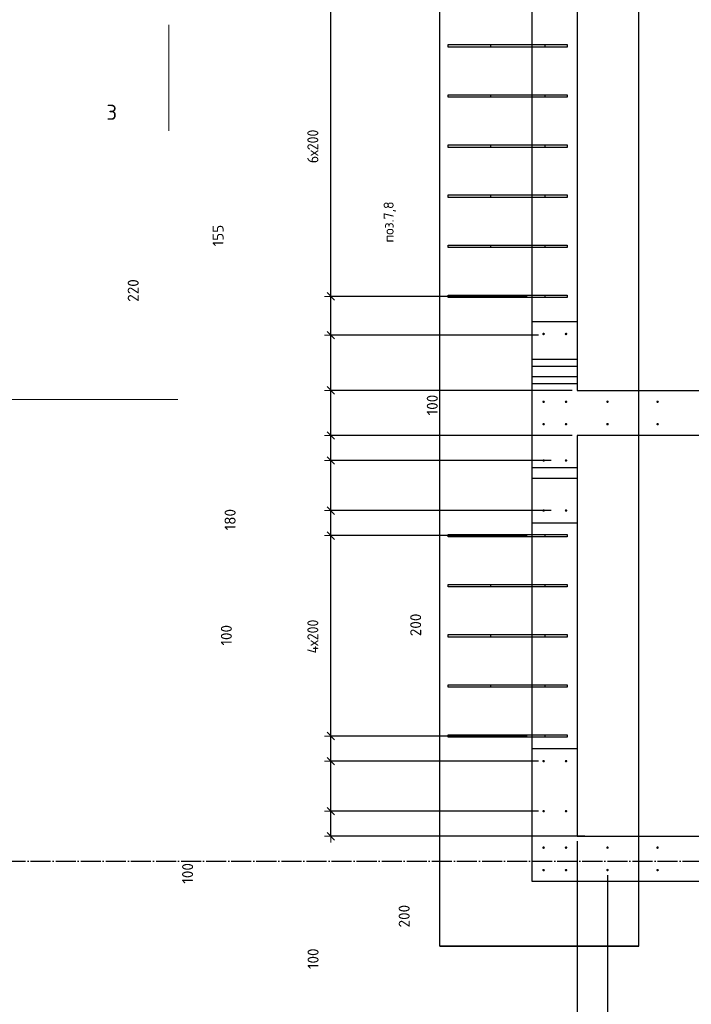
# Model space of a CAD drawing. Header units: millimetres. Extents: x 2792 to 69837, y -2757 to 29968.
# Tile 40 of 77: x 32964 to 35645, y 7829 to 11760. Entities that reach past the tile are written whole.
import ezdxf

# ---------------------------------------------------------------- set-up
doc = ezdxf.new("R2010")
doc.units = ezdxf.units.MM
doc.header["$PDMODE"] = 65
for name, pattern in [('______11', [100, 80, -10, 0, -10]), ('______5', [220, 160, -20, 20, -20]), ('________', [0])]:
    doc.linetypes.add(name, pattern=pattern)
for name, color, linetype, lineweight in [('Standard', 7, 'Continuous', 25), ('Арм.стержн. вертикальными 1', 22, 'Continuous', 35), ('Обозначение разреза_ общее', 7, 'Continuous', 25), ('Размерная линия_ общее', 7, 'Continuous', 13)]:
    doc.layers.add(name, color=color, linetype=linetype, lineweight=lineweight)
doc.layers.add('Осевая линия_ общее', color=7, linetype='______5', lineweight=13, true_color=0xa0a0a0)
doc.styles.add('ISOCPEUR', font='ISOCPEUR')
doc.dimstyles.new('DIMSTYLE_12', dxfattribs={"dimtxt": 44, "dimasz": 50, "dimexe": 0, "dimexo": 0, "dimgap": 22, "dimtad": 0, "dimdec": 0, "dimrnd": 5, "dimzin": 12, "dimdsep": 46, "dimtxsty": 'ISOCPEUR', "dimblk1": 'ALL_ML_STRICH', "dimblk2": 'ALL_ML_STRICH', "dimsah": 1, "dimcen": 0, "dimclrd": 7, "dimclre": 256, "dimclrt": 7, "dimadec": 0, "dimazin": 0, "dimtfac": 1, "dimtdec": 0, "dimtix": 1, "dimtmove": 2, "dimatfit": 3, "dimfxl": 0, "dimtvp": 1.2, "dimtzin": 0, "dimlwd": 0, "dimlwe": -3, "dimarcsym": 0})
doc.dimstyles.new('DIMSTYLE_16', dxfattribs={"dimtxt": 44, "dimasz": 50, "dimexe": 0, "dimexo": 0, "dimgap": 22, "dimtad": 0, "dimdec": 0, "dimrnd": 5, "dimzin": 12, "dimdsep": 46, "dimtxsty": 'ISOCPEUR', "dimblk1": 'ALL_ML_STRICH', "dimblk2": 'ALL_ML_STRICH', "dimsah": 1, "dimcen": 0, "dimclrd": 7, "dimclre": 256, "dimclrt": 7, "dimadec": 0, "dimazin": 0, "dimtfac": 1, "dimtdec": 0, "dimtix": 1, "dimtmove": 2, "dimatfit": 3, "dimfxl": 0, "dimtzin": 0, "dimlwd": 0, "dimlwe": -3, "dimarcsym": 0})
doc.dimstyles.new('DIMSTYLE_3', dxfattribs={"dimtxt": 44, "dimasz": 50, "dimexe": 0, "dimexo": 0, "dimgap": 22, "dimtad": 2, "dimdec": 0, "dimrnd": 5, "dimzin": 12, "dimdsep": 46, "dimtxsty": 'ISOCPEUR', "dimblk1": 'ALL_ML_STRICH', "dimblk2": 'ALL_ML_STRICH', "dimsah": 1, "dimcen": 0, "dimclrd": 7, "dimclre": 256, "dimclrt": 7, "dimadec": 0, "dimazin": 0, "dimtfac": 1, "dimtdec": 0, "dimtix": 1, "dimtmove": 2, "dimatfit": 3, "dimfxl": 0, "dimtzin": 0, "dimlwd": 0, "dimlwe": -3, "dimarcsym": 0})
doc.dimstyles.new('DIMSTYLE_8', dxfattribs={"dimtxt": 44, "dimasz": 50, "dimexe": 0, "dimexo": 0, "dimgap": 22, "dimtad": 2, "dimdec": 0, "dimrnd": 5, "dimzin": 12, "dimdsep": 46, "dimtxsty": 'ISOCPEUR', "dimblk1": 'ALL_ML_STRICH', "dimblk2": 'ALL_ML_STRICH', "dimsah": 1, "dimcen": 0, "dimclrd": 7, "dimclre": 256, "dimclrt": 7, "dimadec": 0, "dimazin": 0, "dimtfac": 1, "dimtdec": 0, "dimtix": 1, "dimtmove": 2, "dimatfit": 3, "dimfxl": 0, "dimtvp": 1.2, "dimtzin": 0, "dimlwd": 0, "dimlwe": -3, "dimarcsym": 0})

# ---------------------------------------------------------------- blocks, each defined once
blk = doc.blocks.new('ALL_ML_STRICH')
at = {"color": 0, "linetype": 'ByBlock', "lineweight": -2}
for p, q in [((-1, 0), (0.5, 0)), ((-0.3, -0.3), (0.3, 0.3)), ((0, -0.5), (0, 0.5))]:
    blk.add_line(p, q, dxfattribs=at)
blk = doc.blocks.new('*D259')
at = {"layer": 'DEFPOINTS', "color": 7, "linetype": 'Continuous', "lineweight": 13, "transparency": 33554687}
for p in [(35055.5, 8600), (34206.3, 8500), (35240, 8500)]:
    blk.add_point(p, dxfattribs=at)
at = {"layer": 'Размерная линия_ общее', "color": 253, "linetype": 'Continuous', "lineweight": -2, "true_color": 0xa0a0a0, "transparency": 33554687}
for p, q in [((35035.5, 8600), (34206.3, 8600)), ((35220, 8500), (34206.3, 8500))]:
    blk.add_line(p, q, dxfattribs=at)
at = {"layer": 'Размерная линия_ общее', "color": 7, "linetype": 'Continuous', "lineweight": -2, "transparency": 33554687}
blk.add_line((34206.3, 8500), (34206.3, 8600), dxfattribs=at)
at = {"layer": 'Размерная линия_ общее', "color": 7, "linetype": 'Continuous', "lineweight": 13, "transparency": 33554687, "xscale": 50, "yscale": 50, "zscale": 50}
for p, rotation in [((34206.3, 8600), 90), ((34206.3, 8500), 270)]:
    blk.add_blockref('ALL_ML_STRICH', p, dxfattribs=dict(at, rotation=rotation))
at = {"layer": 'Размерная линия_ общее', "color": 7, "linetype": 'Continuous', "lineweight": 13, "transparency": 33554687, "insert": (34135.3, 8011), "char_height": 44, "width": 132, "attachment_point": 5, "rotation": 90, "style": 'ISOCPEUR'}
blk.add_mtext('\\A1;{100}', dxfattribs=at)
blk = doc.blocks.new('*D260')
at = {"layer": 'DEFPOINTS', "color": 7, "linetype": 'Continuous', "lineweight": 13, "transparency": 33554687}
for p in [(35055.5, 8800), (34206.3, 8600), (35055.5, 8600)]:
    blk.add_point(p, dxfattribs=at)
at = {"layer": 'Размерная линия_ общее', "color": 253, "linetype": 'Continuous', "lineweight": -2, "true_color": 0xa0a0a0, "transparency": 33554687}
for p, q in [((35035.5, 8800), (34206.3, 8800)), ((35035.5, 8600), (34206.3, 8600))]:
    blk.add_line(p, q, dxfattribs=at)
at = {"layer": 'Размерная линия_ общее', "color": 7, "linetype": 'Continuous', "lineweight": -2, "transparency": 33554687}
blk.add_line((34206.3, 8600), (34206.3, 8800), dxfattribs=at)
at = {"layer": 'Размерная линия_ общее', "color": 7, "linetype": 'Continuous', "lineweight": 13, "transparency": 33554687, "xscale": 50, "yscale": 50, "zscale": 50}
for p, rotation in [((34206.3, 8800), 90), ((34206.3, 8600), 270)]:
    blk.add_blockref('ALL_ML_STRICH', p, dxfattribs=dict(at, rotation=rotation))
at = {"layer": 'Размерная линия_ общее', "color": 7, "linetype": 'Continuous', "lineweight": 13, "transparency": 33554687, "insert": (34498.9, 8181), "char_height": 44, "width": 132, "attachment_point": 5, "rotation": 90, "style": 'ISOCPEUR'}
blk.add_mtext('\\A1;{200}', dxfattribs=at)
blk = doc.blocks.new('*D261')
at = {"layer": 'DEFPOINTS', "color": 7, "linetype": 'Continuous', "lineweight": 13, "transparency": 33554687}
for p in [(35010, 8900), (34206.3, 8800), (35055.5, 8800)]:
    blk.add_point(p, dxfattribs=at)
at = {"layer": 'Размерная линия_ общее', "color": 253, "linetype": 'Continuous', "lineweight": -2, "true_color": 0xa0a0a0, "transparency": 33554687}
for p, q in [((34990, 8900), (34206.3, 8900)), ((35035.5, 8800), (34206.3, 8800))]:
    blk.add_line(p, q, dxfattribs=at)
at = {"layer": 'Размерная линия_ общее', "color": 7, "linetype": 'Continuous', "lineweight": -2, "transparency": 33554687}
blk.add_line((34206.3, 8800), (34206.3, 8900), dxfattribs=at)
at = {"layer": 'Размерная линия_ общее', "color": 7, "linetype": 'Continuous', "lineweight": 13, "transparency": 33554687, "xscale": 50, "yscale": 50, "zscale": 50}
for p, rotation in [((34206.3, 8900), 90), ((34206.3, 8800), 270)]:
    blk.add_blockref('ALL_ML_STRICH', p, dxfattribs=dict(at, rotation=rotation))
at = {"layer": 'Размерная линия_ общее', "color": 7, "linetype": 'Continuous', "lineweight": 13, "transparency": 33554687, "insert": (33634.3, 8351.8), "char_height": 44, "width": 132, "attachment_point": 5, "rotation": 90, "style": 'ISOCPEUR'}
blk.add_mtext('\\A1;{100}', dxfattribs=at)
blk = doc.blocks.new('*D262')
at = {"layer": 'DEFPOINTS', "color": 7, "linetype": 'Continuous', "lineweight": 13, "transparency": 33554687}
for p in [(35010, 9700), (34206.3, 8900), (35010, 8900)]:
    blk.add_point(p, dxfattribs=at)
at = {"layer": 'Размерная линия_ общее', "color": 253, "linetype": 'Continuous', "lineweight": -2, "true_color": 0xa0a0a0, "transparency": 33554687}
for p, q in [((34990, 9700), (34206.3, 9700)), ((34990, 8900), (34206.3, 8900))]:
    blk.add_line(p, q, dxfattribs=at)
at = {"layer": 'Размерная линия_ общее', "color": 7, "linetype": 'Continuous', "lineweight": -2, "transparency": 33554687}
blk.add_line((34206.3, 8900), (34206.3, 9700), dxfattribs=at)
at = {"layer": 'Размерная линия_ общее', "color": 7, "linetype": 'Continuous', "lineweight": 13, "transparency": 33554687, "xscale": 50, "yscale": 50, "zscale": 50}
for p, rotation in [((34206.3, 9700), 90), ((34206.3, 8900), 270)]:
    blk.add_blockref('ALL_ML_STRICH', p, dxfattribs=dict(at, rotation=rotation))
at = {"layer": 'Размерная линия_ общее', "color": 7, "linetype": 'Continuous', "lineweight": 13, "transparency": 33554687, "insert": (34112.3, 9230), "char_height": 44, "width": 2.2, "attachment_point": 1, "rotation": 90, "line_spacing_factor": 0.60241, "style": 'ISOCPEUR'}
blk.add_mtext('\\W0.91;4х200', dxfattribs=at)
blk = doc.blocks.new('*D263')
at = {"layer": 'DEFPOINTS', "color": 7, "linetype": 'Continuous', "lineweight": 13, "transparency": 33554687}
for p in [(35105.5, 9800), (34206.3, 9700), (35010, 9700)]:
    blk.add_point(p, dxfattribs=at)
at = {"layer": 'Размерная линия_ общее', "color": 253, "linetype": 'Continuous', "lineweight": -2, "true_color": 0xa0a0a0, "transparency": 33554687}
for p, q in [((35085.5, 9800), (34206.3, 9800)), ((34990, 9700), (34206.3, 9700))]:
    blk.add_line(p, q, dxfattribs=at)
at = {"layer": 'Размерная линия_ общее', "color": 7, "linetype": 'Continuous', "lineweight": -2, "transparency": 33554687}
blk.add_line((34206.3, 9700), (34206.3, 9800), dxfattribs=at)
at = {"layer": 'Размерная линия_ общее', "color": 7, "linetype": 'Continuous', "lineweight": 13, "transparency": 33554687, "xscale": 50, "yscale": 50, "zscale": 50}
for p, rotation in [((34206.3, 9800), 90), ((34206.3, 9700), 270)]:
    blk.add_blockref('ALL_ML_STRICH', p, dxfattribs=dict(at, rotation=rotation))
at = {"layer": 'Размерная линия_ общее', "color": 7, "linetype": 'Continuous', "lineweight": 13, "transparency": 33554687, "insert": (33789.1, 9302.3), "char_height": 44, "width": 132, "attachment_point": 5, "rotation": 90, "style": 'ISOCPEUR'}
blk.add_mtext('\\A1;{100}', dxfattribs=at)
blk = doc.blocks.new('*D264')
at = {"layer": 'DEFPOINTS', "color": 7, "linetype": 'Continuous', "lineweight": 13, "transparency": 33554687}
for p in [(35105.5, 10000), (34206.3, 9800), (35105.5, 9800)]:
    blk.add_point(p, dxfattribs=at)
at = {"layer": 'Размерная линия_ общее', "color": 253, "linetype": 'Continuous', "lineweight": -2, "true_color": 0xa0a0a0, "transparency": 33554687}
for p, q in [((35085.5, 10000), (34206.3, 10000)), ((35085.5, 9800), (34206.3, 9800))]:
    blk.add_line(p, q, dxfattribs=at)
at = {"layer": 'Размерная линия_ общее', "color": 7, "linetype": 'Continuous', "lineweight": -2, "transparency": 33554687}
blk.add_line((34206.3, 9800), (34206.3, 10000), dxfattribs=at)
at = {"layer": 'Размерная линия_ общее', "color": 7, "linetype": 'Continuous', "lineweight": 13, "transparency": 33554687, "xscale": 50, "yscale": 50, "zscale": 50}
for p, rotation in [((34206.3, 10000), 90), ((34206.3, 9800), 270)]:
    blk.add_blockref('ALL_ML_STRICH', p, dxfattribs=dict(at, rotation=rotation))
at = {"layer": 'Размерная линия_ общее', "color": 7, "linetype": 'Continuous', "lineweight": 13, "transparency": 33554687, "insert": (34544.8, 9343.6), "char_height": 44, "width": 132, "attachment_point": 5, "rotation": 90, "style": 'ISOCPEUR'}
blk.add_mtext('\\A1;{200}', dxfattribs=at)
blk = doc.blocks.new('*D265')
at = {"layer": 'DEFPOINTS', "color": 7, "linetype": 'Continuous', "lineweight": 13, "transparency": 33554687}
for p in [(35190, 10100), (34206.3, 10000), (35105.5, 10000)]:
    blk.add_point(p, dxfattribs=at)
at = {"layer": 'Размерная линия_ общее', "color": 253, "linetype": 'Continuous', "lineweight": -2, "true_color": 0xa0a0a0, "transparency": 33554687}
for p, q in [((35170, 10100), (34206.3, 10100)), ((35085.5, 10000), (34206.3, 10000))]:
    blk.add_line(p, q, dxfattribs=at)
at = {"layer": 'Размерная линия_ общее', "color": 7, "linetype": 'Continuous', "lineweight": -2, "transparency": 33554687}
blk.add_line((34206.3, 10000), (34206.3, 10100), dxfattribs=at)
at = {"layer": 'Размерная линия_ общее', "color": 7, "linetype": 'Continuous', "lineweight": 13, "transparency": 33554687, "xscale": 50, "yscale": 50, "zscale": 50}
for p, rotation in [((34206.3, 10100), 90), ((34206.3, 10000), 270)]:
    blk.add_blockref('ALL_ML_STRICH', p, dxfattribs=dict(at, rotation=rotation))
at = {"layer": 'Размерная линия_ общее', "color": 7, "linetype": 'Continuous', "lineweight": 13, "transparency": 33554687, "insert": (34611, 10221.3), "char_height": 44, "width": 132, "attachment_point": 5, "rotation": 90, "style": 'ISOCPEUR'}
blk.add_mtext('\\A1;{100}', dxfattribs=at)
blk = doc.blocks.new('*D266')
at = {"layer": 'DEFPOINTS', "color": 7, "linetype": 'Continuous', "lineweight": 13, "transparency": 33554687}
for p in [(35190, 10280), (34206.3, 10100), (35190, 10100)]:
    blk.add_point(p, dxfattribs=at)
at = {"layer": 'Размерная линия_ общее', "color": 253, "linetype": 'Continuous', "lineweight": -2, "true_color": 0xa0a0a0, "transparency": 33554687}
for p, q in [((35170, 10280), (34206.3, 10280)), ((35170, 10100), (34206.3, 10100))]:
    blk.add_line(p, q, dxfattribs=at)
at = {"layer": 'Размерная линия_ общее', "color": 7, "linetype": 'Continuous', "lineweight": -2, "transparency": 33554687}
blk.add_line((34206.3, 10100), (34206.3, 10280), dxfattribs=at)
at = {"layer": 'Размерная линия_ общее', "color": 7, "linetype": 'Continuous', "lineweight": 13, "transparency": 33554687, "xscale": 50, "yscale": 50, "zscale": 50}
for p, rotation in [((34206.3, 10280), 90), ((34206.3, 10100), 270)]:
    blk.add_blockref('ALL_ML_STRICH', p, dxfattribs=dict(at, rotation=rotation))
at = {"layer": 'Размерная линия_ общее', "color": 7, "linetype": 'Continuous', "lineweight": 13, "transparency": 33554687, "insert": (33804.1, 9763.8), "char_height": 44, "width": 132, "attachment_point": 5, "rotation": 90, "style": 'ISOCPEUR'}
blk.add_mtext('\\A1;{180}', dxfattribs=at)
blk = doc.blocks.new('*D267')
at = {"layer": 'DEFPOINTS', "color": 7, "linetype": 'Continuous', "lineweight": 13, "transparency": 33554687}
for p in [(35055.5, 10500), (34206.3, 10280), (35190, 10280)]:
    blk.add_point(p, dxfattribs=at)
at = {"layer": 'Размерная линия_ общее', "color": 253, "linetype": 'Continuous', "lineweight": -2, "true_color": 0xa0a0a0, "transparency": 33554687}
for p, q in [((35035.5, 10500), (34206.3, 10500)), ((35170, 10280), (34206.3, 10280))]:
    blk.add_line(p, q, dxfattribs=at)
at = {"layer": 'Размерная линия_ общее', "color": 7, "linetype": 'Continuous', "lineweight": -2, "transparency": 33554687}
blk.add_line((34206.3, 10280), (34206.3, 10500), dxfattribs=at)
at = {"layer": 'Размерная линия_ общее', "color": 7, "linetype": 'Continuous', "lineweight": 13, "transparency": 33554687, "xscale": 50, "yscale": 50, "zscale": 50}
for p, rotation in [((34206.3, 10500), 90), ((34206.3, 10280), 270)]:
    blk.add_blockref('ALL_ML_STRICH', p, dxfattribs=dict(at, rotation=rotation))
at = {"layer": 'Размерная линия_ общее', "color": 7, "linetype": 'Continuous', "lineweight": 13, "transparency": 33554687, "insert": (33417.2, 10678.5), "char_height": 44, "width": 132, "attachment_point": 5, "rotation": 90, "style": 'ISOCPEUR'}
blk.add_mtext('\\A1;{220}', dxfattribs=at)
blk = doc.blocks.new('*D268')
at = {"layer": 'DEFPOINTS', "color": 7, "linetype": 'Continuous', "lineweight": 13, "transparency": 33554687}
for p in [(35010, 10655), (34206.3, 10500), (35055.5, 10500)]:
    blk.add_point(p, dxfattribs=at)
at = {"layer": 'Размерная линия_ общее', "color": 253, "linetype": 'Continuous', "lineweight": -2, "true_color": 0xa0a0a0, "transparency": 33554687}
for p, q in [((34990, 10655), (34206.3, 10655)), ((35035.5, 10500), (34206.3, 10500))]:
    blk.add_line(p, q, dxfattribs=at)
at = {"layer": 'Размерная линия_ общее', "color": 7, "linetype": 'Continuous', "lineweight": -2, "transparency": 33554687}
blk.add_line((34206.3, 10500), (34206.3, 10655), dxfattribs=at)
at = {"layer": 'Размерная линия_ общее', "color": 7, "linetype": 'Continuous', "lineweight": 13, "transparency": 33554687, "xscale": 50, "yscale": 50, "zscale": 50}
for p, rotation in [((34206.3, 10655), 90), ((34206.3, 10500), 270)]:
    blk.add_blockref('ALL_ML_STRICH', p, dxfattribs=dict(at, rotation=rotation))
at = {"layer": 'Размерная линия_ общее', "color": 7, "linetype": 'Continuous', "lineweight": 13, "transparency": 33554687, "insert": (33755.9, 10897.8), "char_height": 44, "width": 132, "attachment_point": 5, "rotation": 90, "style": 'ISOCPEUR'}
blk.add_mtext('\\A1;{155}', dxfattribs=at)
blk = doc.blocks.new('*D269')
at = {"layer": 'DEFPOINTS', "color": 7, "linetype": 'Continuous', "lineweight": 13, "transparency": 33554687}
for p in [(35010, 11855), (34206.3, 10655), (35010, 10655)]:
    blk.add_point(p, dxfattribs=at)
at = {"layer": 'Размерная линия_ общее', "color": 253, "linetype": 'Continuous', "lineweight": -2, "true_color": 0xa0a0a0, "transparency": 33554687}
for p, q in [((34990, 11855), (34206.3, 11855)), ((34990, 10655), (34206.3, 10655))]:
    blk.add_line(p, q, dxfattribs=at)
at = {"layer": 'Размерная линия_ общее', "color": 7, "linetype": 'Continuous', "lineweight": -2, "transparency": 33554687}
blk.add_line((34206.3, 10655), (34206.3, 11855), dxfattribs=at)
at = {"layer": 'Размерная линия_ общее', "color": 7, "linetype": 'Continuous', "lineweight": 13, "transparency": 33554687, "xscale": 50, "yscale": 50, "zscale": 50}
for p, rotation in [((34206.3, 11855), 90), ((34206.3, 10655), 270)]:
    blk.add_blockref('ALL_ML_STRICH', p, dxfattribs=dict(at, rotation=rotation))
at = {"layer": 'Размерная линия_ общее', "color": 7, "linetype": 'Continuous', "lineweight": 13, "transparency": 33554687, "insert": (34112.3, 11187), "char_height": 44, "width": 2.2, "attachment_point": 1, "rotation": 90, "line_spacing_factor": 0.60241, "style": 'ISOCPEUR'}
blk.add_mtext('\\W0.91;6х200', dxfattribs=at)
blk = doc.blocks.new('*D273')
at = {"layer": 'DEFPOINTS', "color": 7, "linetype": 'Continuous', "lineweight": 13, "transparency": 33554687}
for p in [(35190, 8500), (35310.5, 8365), (35190, 7342.4)]:
    blk.add_point(p, dxfattribs=at)
at = {"layer": 'Размерная линия_ общее', "color": 253, "linetype": 'Continuous', "lineweight": -2, "true_color": 0xa0a0a0, "transparency": 33554687}
for p, q in [((35190, 8480), (35190, 7342.4)), ((35310.5, 8345), (35310.5, 7342.4))]:
    blk.add_line(p, q, dxfattribs=at)
at = {"layer": 'Размерная линия_ общее', "color": 7, "linetype": 'Continuous', "lineweight": -2, "transparency": 33554687}
blk.add_line((35190, 7342.4), (35310.5, 7342.4), dxfattribs=at)
at = {"layer": 'Размерная линия_ общее', "color": 7, "linetype": 'Continuous', "lineweight": 13, "transparency": 33554687, "xscale": 50, "yscale": 50, "zscale": 50, "rotation": 180}
blk.add_blockref('ALL_ML_STRICH', (35190, 7342.4), dxfattribs=at)
at = {"layer": 'Размерная линия_ общее', "color": 7, "linetype": 'Continuous', "lineweight": 13, "transparency": 33554687, "xscale": 50, "yscale": 50, "zscale": 50}
blk.add_blockref('ALL_ML_STRICH', (35310.5, 7342.4), dxfattribs=at)
at = {"layer": 'Размерная линия_ общее', "color": 7, "linetype": 'Continuous', "lineweight": 13, "transparency": 33554687, "insert": (34758.6, 7414.8), "char_height": 44, "width": 132, "attachment_point": 5, "style": 'ISOCPEUR'}
blk.add_mtext('\\A1;{120}', dxfattribs=at)
blk = doc.blocks.new('*D274')
at = {"layer": 'DEFPOINTS', "color": 7, "linetype": 'Continuous', "lineweight": 13, "transparency": 33554687}
for p in [(35310.5, 8365), (36910.5, 8365), (35310.5, 7342.4)]:
    blk.add_point(p, dxfattribs=at)
at = {"layer": 'Размерная линия_ общее', "color": 253, "linetype": 'Continuous', "lineweight": -2, "true_color": 0xa0a0a0, "transparency": 33554687}
for p, q in [((35310.5, 8345), (35310.5, 7342.4)), ((36910.5, 8345), (36910.5, 7342.4))]:
    blk.add_line(p, q, dxfattribs=at)
at = {"layer": 'Размерная линия_ общее', "color": 7, "linetype": 'Continuous', "lineweight": -2, "transparency": 33554687}
blk.add_line((35310.5, 7342.4), (36910.5, 7342.4), dxfattribs=at)
at = {"layer": 'Размерная линия_ общее', "color": 7, "linetype": 'Continuous', "lineweight": 13, "transparency": 33554687, "xscale": 50, "yscale": 50, "zscale": 50, "rotation": 180}
blk.add_blockref('ALL_ML_STRICH', (35310.5, 7342.4), dxfattribs=at)
at = {"layer": 'Размерная линия_ общее', "color": 7, "linetype": 'Continuous', "lineweight": 13, "transparency": 33554687, "xscale": 50, "yscale": 50, "zscale": 50}
blk.add_blockref('ALL_ML_STRICH', (36910.5, 7342.4), dxfattribs=at)
at = {"layer": 'Размерная линия_ общее', "color": 7, "linetype": 'Continuous', "lineweight": 13, "transparency": 33554687, "insert": (35976.5, 7436.4), "char_height": 44, "width": 2.2, "attachment_point": 1, "line_spacing_factor": 0.60241, "style": 'ISOCPEUR'}
blk.add_mtext('\\W0.91;8х200=1600', dxfattribs=at)

msp = doc.modelspace()

# ---------------------------------------------------------------- hatches: boundary and pattern name
at = {"layer": 'Арм.стержн. вертикальными 1', "linetype": 'Continuous', "lineweight": 50, "transparency": 33554687}
for points in [[(35060.5, 10505), (35060.1, 10506.9), (35059, 10508.5), (35057.4, 10509.6), (35055.5, 10510), (35053.6, 10509.6), (35051.9, 10508.5), (35050.8, 10506.9), (35050.5, 10505), (35050.8, 10503.1), (35051.9, 10501.5), (35053.6, 10500.4), (35055.5, 10500), (35057.4, 10500.4), (35059, 10501.5), (35060.1, 10503.1)], [(35150, 10505), (35149.6, 10506.9), (35148.5, 10508.5), (35146.9, 10509.6), (35145, 10510), (35143.1, 10509.6), (35141.5, 10508.5), (35140.4, 10506.9), (35140, 10505), (35140.4, 10503.1), (35141.5, 10501.5), (35143.1, 10500.4), (35145, 10500), (35146.9, 10500.4), (35148.5, 10501.5), (35149.6, 10503.1)], [(35060.5, 10234.5), (35060.1, 10236.4), (35059, 10238), (35057.4, 10239.1), (35055.5, 10239.5), (35053.6, 10239.1), (35051.9, 10238), (35050.8, 10236.4), (35050.5, 10234.5), (35050.8, 10232.6), (35051.9, 10231), (35053.6, 10229.9), (35055.5, 10229.5), (35057.4, 10229.9), (35059, 10231), (35060.1, 10232.6)], [(35150, 10234.5), (35149.6, 10236.4), (35148.5, 10238), (35146.9, 10239.1), (35145, 10239.5), (35143.1, 10239.1), (35141.5, 10238), (35140.4, 10236.4), (35140, 10234.5), (35140.4, 10232.6), (35141.5, 10231), (35143.1, 10229.9), (35145, 10229.5), (35146.9, 10229.9), (35148.5, 10231), (35149.6, 10232.6)], [(35315.5, 10234.5), (35315.1, 10236.4), (35314, 10238), (35312.4, 10239.1), (35310.5, 10239.5), (35308.6, 10239.1), (35307, 10238), (35305.9, 10236.4), (35305.5, 10234.5), (35305.9, 10232.6), (35307, 10231), (35308.6, 10229.9), (35310.5, 10229.5), (35312.4, 10229.9), (35314, 10231), (35315.1, 10232.6)], [(35515.5, 10234.5), (35515.1, 10236.4), (35514, 10238), (35512.4, 10239.1), (35510.5, 10239.5), (35508.6, 10239.1), (35507, 10238), (35505.9, 10236.4), (35505.5, 10234.5), (35505.9, 10232.6), (35507, 10231), (35508.6, 10229.9), (35510.5, 10229.5), (35512.4, 10229.9), (35514, 10231), (35515.1, 10232.6)], [(35060.5, 10145), (35060.1, 10146.9), (35059, 10148.5), (35057.4, 10149.6), (35055.5, 10150), (35053.6, 10149.6), (35051.9, 10148.5), (35050.8, 10146.9), (35050.5, 10145), (35050.8, 10143.1), (35051.9, 10141.4), (35053.6, 10140.4), (35055.5, 10140), (35057.4, 10140.4), (35059, 10141.4), (35060.1, 10143.1)], [(35150, 10145), (35149.6, 10146.9), (35148.5, 10148.5), (35146.9, 10149.6), (35145, 10150), (35143.1, 10149.6), (35141.5, 10148.5), (35140.4, 10146.9), (35140, 10145), (35140.4, 10143.1), (35141.5, 10141.4), (35143.1, 10140.4), (35145, 10140), (35146.9, 10140.4), (35148.5, 10141.4), (35149.6, 10143.1)], [(35315.5, 10145), (35315.1, 10146.9), (35314, 10148.5), (35312.4, 10149.6), (35310.5, 10150), (35308.6, 10149.6), (35307, 10148.5), (35305.9, 10146.9), (35305.5, 10145), (35305.9, 10143.1), (35307, 10141.4), (35308.6, 10140.4), (35310.5, 10140), (35312.4, 10140.4), (35314, 10141.4), (35315.1, 10143.1)], [(35515.5, 10145), (35515.1, 10146.9), (35514, 10148.5), (35512.4, 10149.6), (35510.5, 10150), (35508.6, 10149.6), (35507, 10148.5), (35505.9, 10146.9), (35505.5, 10145), (35505.9, 10143.1), (35507, 10141.4), (35508.6, 10140.4), (35510.5, 10140), (35512.4, 10140.4), (35514, 10141.4), (35515.1, 10143.1)], [(35060.5, 10000), (35060.1, 10001.9), (35059, 10003.5), (35057.4, 10004.6), (35055.5, 10005), (35053.6, 10004.6), (35051.9, 10003.5), (35050.8, 10001.9), (35050.5, 10000), (35050.8, 9998.1), (35051.9, 9996.4), (35053.6, 9995.4), (35055.5, 9995), (35057.4, 9995.4), (35059, 9996.4), (35060.1, 9998.1)], [(35150, 10000), (35149.6, 10001.9), (35148.5, 10003.5), (35146.9, 10004.6), (35145, 10005), (35143.1, 10004.6), (35141.5, 10003.5), (35140.4, 10001.9), (35140, 10000), (35140.4, 9998.1), (35141.5, 9996.4), (35143.1, 9995.4), (35145, 9995), (35146.9, 9995.4), (35148.5, 9996.4), (35149.6, 9998.1)], [(35060.5, 9800), (35060.1, 9801.9), (35059, 9803.5), (35057.4, 9804.6), (35055.5, 9805), (35053.6, 9804.6), (35051.9, 9803.5), (35050.8, 9801.9), (35050.5, 9800), (35050.8, 9798.1), (35051.9, 9796.4), (35053.6, 9795.4), (35055.5, 9795), (35057.4, 9795.4), (35059, 9796.4), (35060.1, 9798.1)], [(35150, 9800), (35149.6, 9801.9), (35148.5, 9803.5), (35146.9, 9804.6), (35145, 9805), (35143.1, 9804.6), (35141.5, 9803.5), (35140.4, 9801.9), (35140, 9800), (35140.4, 9798.1), (35141.5, 9796.4), (35143.1, 9795.4), (35145, 9795), (35146.9, 9795.4), (35148.5, 9796.4), (35149.6, 9798.1)], [(35060.5, 8800), (35060.1, 8801.9), (35059, 8803.5), (35057.4, 8804.6), (35055.5, 8805), (35053.6, 8804.6), (35051.9, 8803.5), (35050.8, 8801.9), (35050.5, 8800), (35050.8, 8798.1), (35051.9, 8796.5), (35053.6, 8795.4), (35055.5, 8795), (35057.4, 8795.4), (35059, 8796.5), (35060.1, 8798.1)], [(35150, 8800), (35149.6, 8801.9), (35148.5, 8803.5), (35146.9, 8804.6), (35145, 8805), (35143.1, 8804.6), (35141.5, 8803.5), (35140.4, 8801.9), (35140, 8800), (35140.4, 8798.1), (35141.5, 8796.5), (35143.1, 8795.4), (35145, 8795), (35146.9, 8795.4), (35148.5, 8796.5), (35149.6, 8798.1)], [(35060.5, 8600), (35060.1, 8601.9), (35059, 8603.5), (35057.4, 8604.6), (35055.5, 8605), (35053.6, 8604.6), (35051.9, 8603.5), (35050.8, 8601.9), (35050.5, 8600), (35050.8, 8598.1), (35051.9, 8596.5), (35053.6, 8595.4), (35055.5, 8595), (35057.4, 8595.4), (35059, 8596.5), (35060.1, 8598.1)], [(35150, 8600), (35149.6, 8601.9), (35148.5, 8603.5), (35146.9, 8604.6), (35145, 8605), (35143.1, 8604.6), (35141.5, 8603.5), (35140.4, 8601.9), (35140, 8600), (35140.4, 8598.1), (35141.5, 8596.5), (35143.1, 8595.4), (35145, 8595), (35146.9, 8595.4), (35148.5, 8596.5), (35149.6, 8598.1)], [(35060.5, 8454.5), (35060.1, 8456.4), (35059, 8458), (35057.4, 8459.1), (35055.5, 8459.5), (35053.6, 8459.1), (35051.9, 8458), (35050.8, 8456.4), (35050.5, 8454.5), (35050.8, 8452.6), (35051.9, 8451), (35053.6, 8449.9), (35055.5, 8449.5), (35057.4, 8449.9), (35059, 8451), (35060.1, 8452.6)], [(35150, 8454.5), (35149.6, 8456.4), (35148.5, 8458), (35146.9, 8459.1), (35145, 8459.5), (35143.1, 8459.1), (35141.5, 8458), (35140.4, 8456.4), (35140, 8454.5), (35140.4, 8452.6), (35141.5, 8451), (35143.1, 8449.9), (35145, 8449.5), (35146.9, 8449.9), (35148.5, 8451), (35149.6, 8452.6)], [(35315.5, 8454.5), (35315.1, 8456.4), (35314, 8458), (35312.4, 8459.1), (35310.5, 8459.5), (35308.6, 8459.1), (35307, 8458), (35305.9, 8456.4), (35305.5, 8454.5), (35305.9, 8452.6), (35307, 8451), (35308.6, 8449.9), (35310.5, 8449.5), (35312.4, 8449.9), (35314, 8451), (35315.1, 8452.6)], [(35515.5, 8454.5), (35515.1, 8456.4), (35514, 8458), (35512.4, 8459.1), (35510.5, 8459.5), (35508.6, 8459.1), (35507, 8458), (35505.9, 8456.4), (35505.5, 8454.5), (35505.9, 8452.6), (35507, 8451), (35508.6, 8449.9), (35510.5, 8449.5), (35512.4, 8449.9), (35514, 8451), (35515.1, 8452.6)], [(35060.5, 8365), (35060.1, 8366.9), (35059, 8368.5), (35057.4, 8369.6), (35055.5, 8370), (35053.6, 8369.6), (35051.9, 8368.5), (35050.8, 8366.9), (35050.5, 8365), (35050.8, 8363.1), (35051.9, 8361.4), (35053.6, 8360.4), (35055.5, 8360), (35057.4, 8360.4), (35059, 8361.4), (35060.1, 8363.1)], [(35150, 8365), (35149.6, 8366.9), (35148.5, 8368.5), (35146.9, 8369.6), (35145, 8370), (35143.1, 8369.6), (35141.5, 8368.5), (35140.4, 8366.9), (35140, 8365), (35140.4, 8363.1), (35141.5, 8361.4), (35143.1, 8360.4), (35145, 8360), (35146.9, 8360.4), (35148.5, 8361.4), (35149.6, 8363.1)], [(35315.5, 8365), (35315.1, 8366.9), (35314, 8368.5), (35312.4, 8369.6), (35310.5, 8370), (35308.6, 8369.6), (35307, 8368.5), (35305.9, 8366.9), (35305.5, 8365), (35305.9, 8363.1), (35307, 8361.4), (35308.6, 8360.4), (35310.5, 8360), (35312.4, 8360.4), (35314, 8361.4), (35315.1, 8363.1)], [(35515.5, 8365), (35515.1, 8366.9), (35514, 8368.5), (35512.4, 8369.6), (35510.5, 8370), (35508.6, 8369.6), (35507, 8368.5), (35505.9, 8366.9), (35505.5, 8365), (35505.9, 8363.1), (35507, 8361.4), (35508.6, 8360.4), (35510.5, 8360), (35512.4, 8360.4), (35514, 8361.4), (35515.1, 8363.1)]]:
    msp.add_hatch(color=4, dxfattribs=at).paths.add_polyline_path(points)

# ---------------------------------------------------------------- linework, layer by layer
at = {"color": 7, "linetype": 'Continuous', "lineweight": 25, "transparency": 33554687}
for p, q in [((35010, 10280), (35010, 12940)), ((35190, 12940), (35190, 10280)), ((35010, 10100), (35010, 10280)), ((35190, 10280), (36940, 10280)), ((35010, 8500), (35010, 10100)), ((36940, 10100), (35190, 10100)), ((35190, 10100), (35190, 8500)), ((35010, 8320), (35010, 8500)), ((35190, 8500), (36940, 8500)), ((36940, 8320), (35010, 8320))]:
    msp.add_line(p, q, dxfattribs=at)
at = {"color": 52, "linetype": 'Continuous', "lineweight": -3, "transparency": 33554687}
for p, q in [((34641.9, 8061.7), (34641.9, 12599.3)), ((34641.9, 8061.7), (34641.9, 12599.3)), ((35435.7, 8061.7), (35435.7, 12599.3)), ((35435.7, 8061.7), (35435.7, 12599.3)), ((34641.9, 8061.7), (35435.7, 8061.7)), ((35435.7, 8061.7), (34641.9, 8061.7))]:
    msp.add_line(p, q, dxfattribs=at)
at = {"color": 253, "linetype": '________', "lineweight": 25, "true_color": 0xababab, "transparency": 33554687}
for p, q in [((35010, 10555), (35190, 10555)), ((35190, 10402.5), (35010, 10402.5)), ((35190, 10375), (35010, 10375)), ((35010, 10335), (35190, 10335)), ((35010, 10307.5), (35190, 10307.5)), ((35190, 9970), (35010, 9970)), ((35010, 9930), (35190, 9930)), ((35190, 9750), (35010, 9750)), ((35010, 8850), (35190, 8850))]:
    msp.add_line(p, q, dxfattribs=at)
at = {"layer": 'Standard', "color": 7, "linetype": 'Continuous', "lineweight": 13, "transparency": 33554687}
msp.add_line((35435.7, 8061.7), (35435.7, 12599.3), dxfattribs=at)
at = {"layer": 'Арм.стержн. вертикальными 1', "color": 4, "linetype": 'Continuous', "lineweight": 25, "transparency": 33554687}
for points in [[(35060, 11650), (34675, 11650), (34675, 11660), (35060, 11660), (35060, 11650)], [(35150, 11650), (34845, 11650), (34845, 11660), (35150, 11660), (35150, 11650)], [(35060, 11450), (34675, 11450), (34675, 11460), (35060, 11460), (35060, 11450)], [(35150, 11450), (34845, 11450), (34845, 11460), (35150, 11460), (35150, 11450)], [(35060, 11250), (34675, 11250), (34675, 11260), (35060, 11260), (35060, 11250)], [(35150, 11250), (34845, 11250), (34845, 11260), (35150, 11260), (35150, 11250)], [(35060, 11050), (34675, 11050), (34675, 11060), (35060, 11060), (35060, 11050)], [(35150, 11050), (34845, 11050), (34845, 11060), (35150, 11060), (35150, 11050)], [(35060, 10850), (34675, 10850), (34675, 10860), (35060, 10860), (35060, 10850)], [(35150, 10850), (34845, 10850), (34845, 10860), (35150, 10860), (35150, 10850)], [(35060, 10650), (34675, 10650), (34675, 10660), (35060, 10660), (35060, 10650)], [(35150, 10650), (34845, 10650), (34845, 10660), (35150, 10660), (35150, 10650)], [(35060, 9695), (34675, 9695), (34675, 9705), (35060, 9705), (35060, 9695)], [(35150, 9695), (34845, 9695), (34845, 9705), (35150, 9705), (35150, 9695)], [(35060, 9495), (34675, 9495), (34675, 9505), (35060, 9505), (35060, 9495)], [(35150, 9495), (34845, 9495), (34845, 9505), (35150, 9505), (35150, 9495)], [(35060, 9295), (34675, 9295), (34675, 9305), (35060, 9305), (35060, 9295)], [(35150, 9295), (34845, 9295), (34845, 9305), (35150, 9305), (35150, 9295)], [(35060, 9095), (34675, 9095), (34675, 9105), (35060, 9105), (35060, 9095)], [(35150, 9095), (34845, 9095), (34845, 9105), (35150, 9105), (35150, 9095)], [(35060, 8895), (34675, 8895), (34675, 8905), (35060, 8905), (35060, 8895)], [(35150, 8895), (34845, 8895), (34845, 8905), (35150, 8905), (35150, 8895)]]:
    msp.add_lwpolyline(points, dxfattribs=at)
at = {"layer": 'Обозначение разреза_ общее', "color": 7, "linetype": 'Continuous', "lineweight": 13, "transparency": 33554687}
for p, q in [((33559, 11739.6), (33559, 11315.6)), ((33595.7, 10243.1), (32255.7, 10243.1))]:
    msp.add_line(p, q, dxfattribs=at)
at = {"layer": 'Осевая линия_ общее', "color": 253, "linetype": '______11', "lineweight": -3, "true_color": 0xa0a0a0, "transparency": 33554687}
msp.add_line((25200, 8400), (69714.9, 8400), dxfattribs=at)

# ---------------------------------------------------------------- texts
at = {"layer": 'Standard', "color": 7, "linetype": 'Continuous', "lineweight": 13, "transparency": 33554687, "insert": (34441.5, 10870), "char_height": 40, "width": 183.07, "attachment_point": 4, "rotation": 90, "style": 'ISOCPEUR'}
msp.add_mtext('\\A1;{\\fISOCPEUR|i0|b0;\\H40.000000;\\W1.000000;\\C7;поз.7,8}\\P', dxfattribs=at)
at = {"layer": 'Обозначение разреза_ общее', "color": 7, "linetype": 'Continuous', "lineweight": 13, "transparency": 33554687, "insert": (33310.6, 11360), "char_height": 60, "width": 65.333, "attachment_point": 7, "style": 'ISOCPEUR'}
msp.add_mtext('\\A1;{\\fISOCPEUR|i0|b0;\\H60.000000;\\W1.000000;\\C7;3}\\P', dxfattribs=at)

# ---------------------------------------------------------------- dimensions: what is measured, and where the dimension line sits
at = {"layer": 'Размерная линия_ общее', "color": 7, "linetype": 'Continuous', "lineweight": 13, "transparency": 33554687}
for base, p1, p2, text, picture, middle in [((34206.3, 11855), (34990, 10655), (34990, 11855), '\\W0.91;6х200', '*D269', (34184.3, 11255)), ((34206.3, 9700), (34990, 8900), (34990, 9700), '\\W0.91;4х200', '*D262', (34184.3, 9300))]:
    dim = msp.add_linear_dim(base=base, p1=p1, p2=p2, angle=90, text=text, dimstyle='DIMSTYLE_3', override={"dimpost": '<>', "dimclrd": 7, "dimclre": 253, "dimclrt": 7, "dimlwd": 0, "dimlwe": 65533}, dxfattribs=at)
    dim.commit()
    dim.dimension.update_dxf_attribs({"geometry": picture, "text_midpoint": middle, "dimtype": 160})
for base, p1, p2, dimstyle, picture, middle in [((34206.3, 10655), (35035.5, 10500), (34990, 10655), 'DIMSTYLE_3', '*D268', (33755.9, 10897.8)), ((34206.3, 10500), (35170, 10280), (35035.5, 10500), 'DIMSTYLE_3', '*D267', (33417.2, 10678.5)), ((34206.3, 10280), (35170, 10100), (35170, 10280), 'DIMSTYLE_3', '*D266', (33804.1, 9763.8)), ((34206.3, 10100), (35085.5, 10000), (35170, 10100), 'DIMSTYLE_12', '*D265', (34611, 10221.3)), ((34206.3, 10000), (35085.5, 9800), (35085.5, 10000), 'DIMSTYLE_16', '*D264', (34544.8, 9343.6)), ((34206.3, 9800), (34990, 9700), (35085.5, 9800), 'DIMSTYLE_8', '*D263', (33789.1, 9302.3)), ((34206.3, 8900), (35035.5, 8800), (34990, 8900), 'DIMSTYLE_8', '*D261', (33634.3, 8351.8)), ((34206.3, 8800), (35035.5, 8600), (35035.5, 8800), 'DIMSTYLE_16', '*D260', (34498.9, 8181)), ((34206.3, 8600), (35220, 8500), (35035.5, 8600), 'DIMSTYLE_8', '*D259', (34135.3, 8011))]:
    dim = msp.add_linear_dim(base=base, p1=p1, p2=p2, angle=90, dimstyle=dimstyle, override={"dimpost": '<>', "dimclrd": 7, "dimclre": 253, "dimclrt": 7, "dimlwd": 0, "dimlwe": 65533}, dxfattribs=at)
    dim.commit()
    dim.dimension.update_dxf_attribs({"geometry": picture, "text_midpoint": middle, "dimtype": 160})
dim = msp.add_linear_dim(base=(35310.4966, 7342.4437), p1=(35190, 8480), p2=(35310.4966, 8344.9721), dimstyle='DIMSTYLE_8', override={"dimpost": '<>', "dimclrd": 7, "dimclre": 253, "dimclrt": 7, "dimlwd": 0, "dimlwe": 65533}, dxfattribs=at)
dim.commit()
dim.dimension.update_dxf_attribs({"geometry": '*D273', "text_midpoint": (34758.649, 7414.8235), "dimtype": 160})
dim = msp.add_linear_dim(base=(36910.5, 7342.4), p1=(35310.5, 8345), p2=(36910.5, 8345), text='\\W0.91;8х200=1600', dimstyle='DIMSTYLE_3', override={"dimpost": '<>', "dimclrd": 7, "dimclre": 253, "dimclrt": 7, "dimlwd": 0, "dimlwe": 65533}, dxfattribs=at)
dim.commit()
dim.dimension.update_dxf_attribs({"geometry": '*D274', "text_midpoint": (36110.5, 7364.4), "dimtype": 160})

doc.saveas('drawing.dxf')
